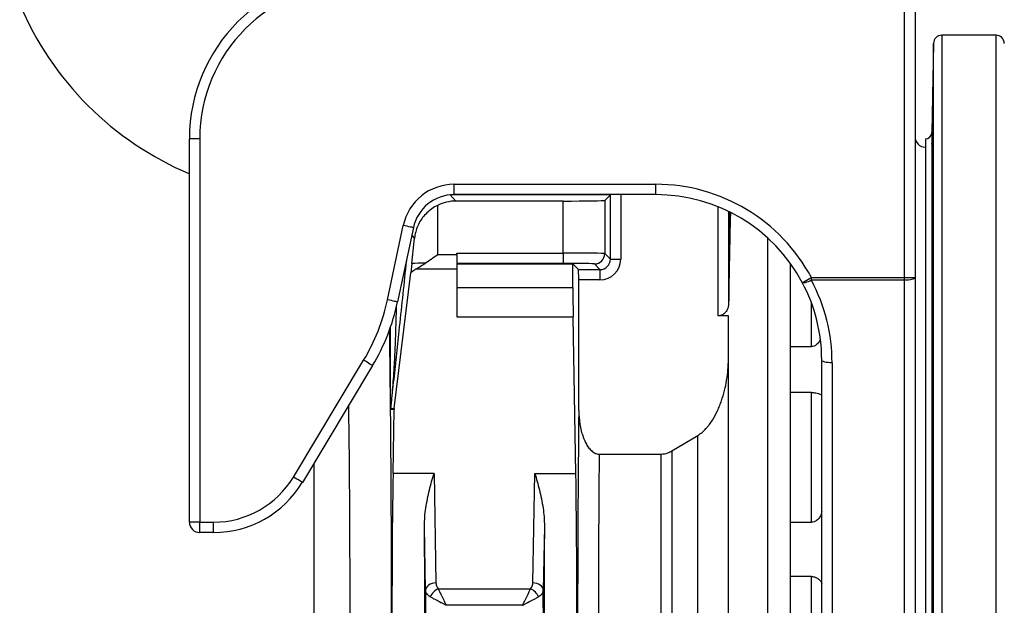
# Model space of a CAD drawing. Header units: millimetres. Extents: x 1112 to 5782, y 1046 to 5834.
# Tile 3 of 13: x 2158 to 3108, y 1786 to 2351. Entities that reach past the tile are written whole.
import ezdxf

# ---------------------------------------------------------------- set-up
doc = ezdxf.new("R2010")
doc.units = ezdxf.units.MM
doc.header["$LTSCALE"] = 2

msp = doc.modelspace()

# ---------------------------------------------------------------- linework, layer by layer
at = {"color": 7, "linetype": 'Continuous', "lineweight": 25}
for p, q in [((3011.95, 2102.22), (3011.95, 2386.1)), ((3021.95, 2386.1), (3021.95, 2102.22)), ((3039.81, 2328.24), (3038.31, 2242.39)), ((3100.09, 2336.1), (3047.81, 2336.1)), ((2331.95, 2236.1), (2321.95, 2236.1)), ((2321.95, 1866.28), (2321.95, 2236.1)), ((2331.95, 2236.1), (2331.95, 1866.28)), ((3031.91, 2236.1), (3031.91, 1256.1)), ((3038.26, 2231.22), (3038.31, 2231.14)), ((3038.31, 2231.14), (3038.31, 2163.39)), ((2577.35, 2182.28), (2577.35, 2192.28)), ((2577.35, 2192.28), (2771.95, 2192.28)), ((2771.95, 2182.28), (2771.95, 2192.28)), ((2771.95, 2182.28), (2577.35, 2182.28)), ((2682.64, 2176.1), (2579.06, 2176.1)), ((2682.64, 2125.93), (2682.64, 2176.1)), ((2728.06, 2182.22), (2722.63, 2176.79)), ((2722.63, 2176.79), (2722.63, 2125.42)), ((2728.06, 2182.22), (2728.13, 2182.28)), ((2728.06, 2119.99), (2728.06, 2182.22)), ((2561.26, 2171.92), (2561.26, 2124.39)), ((2842.12, 2166.07), (2842.12, 2076.99)), ((2513.02, 2080.8), (2528.27, 2152.54)), ((2538.05, 2150.46), (2522.8, 2078.72)), ((3038.31, 2153.99), (3038.31, 2028.82)), ((3038.31, 2153.99), (3038.35, 2152.9)), ((2879.95, 1749.18), (2879.95, 2140.32)), ((2561.26, 2124.39), (2579.95, 2124.39)), ((2579.95, 2125.93), (2682.64, 2125.93)), ((2579.95, 2124.39), (2579.95, 2125.93)), ((2579.95, 2124.39), (2579.95, 2110.25)), ((2682.64, 2125.93), (2682.64, 2115.93)), ((2722.63, 2125.42), (2728.06, 2119.99)), ((2728.06, 2119.99), (2738.06, 2119.99)), ((2536.58, 2115.95), (2535.63, 2106.97)), ((2579.95, 2110.25), (2540.25, 2110.25)), ((2682.64, 2115.93), (2579.95, 2115.93)), ((2579.95, 2115.41), (2691.95, 2115.41)), ((2579.95, 2110.25), (2579.95, 2064.39)), ((2691.95, 2115.41), (2697.36, 2109.99)), ((2691.95, 2092.67), (2691.95, 2115.41)), ((2697.36, 2109.99), (2718.06, 2109.99)), ((2718.06, 2109.99), (2712.64, 2115.42)), ((2718.06, 2109.99), (2718.06, 2099.99)), ((2901.95, 1605.25), (2901.95, 2115.54)), ((2901.95, 2035.65), (2901.95, 2115.54)), ((2519.56, 1975.95), (2535.63, 2106.97)), ((2697.53, 1973.99), (2697.53, 2099.99)), ((2718.06, 2099.99), (2697.53, 2099.99)), ((2921.97, 2099.63), (2921.97, 2102.22)), ((2921.97, 2102.22), (3011.95, 2102.22)), ((3011.95, 2099.63), (2921.97, 2099.63)), ((3011.95, 2099.63), (3011.95, 2102.22)), ((3011.95, 2102.22), (3021.95, 2102.22)), ((3011.95, 1599.87), (3011.95, 2099.63)), ((3021.95, 2102.22), (3021.95, 1602.46)), ((2579.95, 2092.67), (2691.95, 2092.67)), ((2579.95, 2064.39), (2692.15, 2064.39)), ((2694.79, 1913.36), (2692.15, 2064.39)), ((2841.95, 2065.35), (2832.12, 2065.35)), ((2841.95, 1749.18), (2841.95, 2065.35)), ((2901.95, 2035.65), (2921.95, 2035.65)), ((2422.37, 1909.84), (2490.06, 2022.5)), ((2498.63, 2017.35), (2430.94, 1904.69)), ((2931.95, 1647.2), (2931.95, 2022.63)), ((2941.95, 2020.04), (2941.95, 1599.87)), ((3038.31, 2014.76), (3038.31, 1851.2)), ((2921.95, 1991.31), (2901.95, 1991.31)), ((2901.95, 1866.14), (2901.95, 1991.31)), ((2921.95, 1866.14), (2921.95, 1991.31)), ((2516.08, 1976.05), (2516.1, 1976.13)), ((2516.1, 1976.13), (2519.56, 1975.95)), ((2516.05, 1975.09), (2516.03, 1975.09)), ((2519.48, 1974.91), (2516.05, 1975.09)), ((2518.41, 1913.36), (2519.48, 1974.91)), ((2787.32, 1935.06), (2812.3, 1949.94)), ((2812.3, 1307.72), (2812.3, 1949.94)), ((2717.22, 1931.91), (2776.97, 1931.91)), ((2776.97, 1315.8), (2776.97, 1931.91)), ((2787.32, 1935.06), (2787.32, 1314.44)), ((2557.97, 1913.36), (2518.41, 1913.36)), ((2557.97, 1913.36), (2559.82, 1807.57)), ((2653.38, 1807.57), (2655.23, 1913.36)), ((2655.23, 1913.36), (2694.79, 1913.36)), ((2331.95, 1866.28), (2321.95, 1866.28)), ((2331.95, 1866.28), (2345.37, 1866.28)), ((2331.95, 1856.28), (2331.95, 1866.28)), ((2345.37, 1856.28), (2345.37, 1866.28)), ((2549.82, 1800.5), (2548.74, 1862.48)), ((2664.46, 1862.48), (2663.38, 1800.5)), ((2901.95, 1866.14), (2921.95, 1866.14)), ((2345.37, 1856.28), (2331.95, 1856.28)), ((3038.31, 1834.62), (3038.31, 1657.59)), ((2921.95, 1813.85), (2901.95, 1813.85)), ((2901.95, 1678.36), (2901.95, 1813.85)), ((2921.95, 1678.36), (2921.95, 1813.85)), ((2562.06, 1802.03), (2651.14, 1802.03)), ((2643.41, 1786.04), (2569.79, 1786.04))]:
    msp.add_line(p, q, dxfattribs=at)
at = {"color": 8, "linetype": 'Continuous', "lineweight": 25}
for p, q in [((3039.81, 1746.1), (3039.81, 2328.24)), ((3047.81, 2336.1), (3047.81, 1746.1)), ((3100.09, 1746.1), (3100.09, 2336.1)), ((3038.31, 2242.39), (3038.31, 2234.43)), ((2573.66, 2182.11), (2579.06, 2176.1)), ((2728.06, 2182.22), (2575.06, 2182.22)), ((2738.06, 2182.28), (2738.06, 2119.99)), ((2832.12, 2065.35), (2832.12, 2170.53)), ((2843.35, 2143.49), (2843.35, 2165.47)), ((2539.19, 2140.41), (2536.54, 2143.35)), ((2921.95, 2035.65), (2921.95, 2078.04)), ((2441.95, 1923.02), (2441.95, 1315.8))]:
    msp.add_line(p, q, dxfattribs=at)
at = {"color": 7, "linetype": 'Continuous', "lineweight": 25, "flags": 128}
for points in [[(2538.05, 2150.46), (2537.89, 2150.49), (2537.35, 2150.6), (2536.46, 2150.79), (2535.25, 2151.05), (2533.76, 2151.37), (2532.05, 2151.73), (2530.2, 2152.13), (2528.27, 2152.54)], [(2913.15, 2097.52), (2913.3, 2097.6), (2913.8, 2097.87), (2914.61, 2098.3), (2915.71, 2098.88), (2917.05, 2099.6), (2918.58, 2100.41), (2920.24, 2101.3), (2921.97, 2102.22)], [(2921.97, 2099.63), (2920.36, 2098.87), (2918.81, 2098.22), (2917.36, 2097.71), (2916.06, 2097.34), (2914.96, 2097.13), (2914.09, 2097.09), (2913.48, 2097.22), (2913.15, 2097.52)], [(3021.95, 2102.22), (3021.76, 2101.72), (3021.19, 2101.23), (3020.26, 2100.78), (3019.02, 2100.39), (3017.5, 2100.07), (3015.78, 2099.83), (3013.9, 2099.68), (3011.95, 2099.63)], [(2522.8, 2078.72), (2522.64, 2078.75), (2522.11, 2078.86), (2521.21, 2079.05), (2520, 2079.31), (2518.51, 2079.63), (2516.8, 2079.99), (2514.95, 2080.39), (2513.02, 2080.8)], [(2498.63, 2017.35), (2498.49, 2017.43), (2498.02, 2017.71), (2497.23, 2018.18), (2496.17, 2018.82), (2494.86, 2019.61), (2493.37, 2020.5), (2491.75, 2021.48), (2490.06, 2022.5)], [(2941.95, 2020.04), (2940, 2020.09), (2938.12, 2020.23), (2936.39, 2020.47), (2934.88, 2020.8), (2933.63, 2021.19), (2932.71, 2021.64), (2932.14, 2022.12), (2931.95, 2022.63)], [(2430.94, 1904.69), (2430.8, 1904.77), (2430.33, 1905.06), (2429.54, 1905.53), (2428.48, 1906.17), (2427.17, 1906.95), (2425.68, 1907.85), (2424.06, 1908.82), (2422.37, 1909.84)], [(2559.82, 1807.57), (2557.88, 1807.42), (2556.02, 1807.01), (2554.3, 1806.35), (2552.79, 1805.47), (2551.54, 1804.4), (2550.61, 1803.19), (2550.03, 1801.87), (2549.82, 1800.5)], [(2663.38, 1800.5), (2663.17, 1801.87), (2662.59, 1803.19), (2661.65, 1804.4), (2660.41, 1805.47), (2658.9, 1806.35), (2657.18, 1807.01), (2655.32, 1807.42), (2653.38, 1807.57)]]:
    msp.add_lwpolyline(points, dxfattribs=at)
at = {"color": 7, "linetype": 'Continuous', "lineweight": 25}
for centre, radius, start, end in [((2481.95, 2236.1), 160, 90, 180), ((2481.95, 2236.1), 150, 90, 180), ((2441.95, 2486.1), 308, 202.92993, 247.06974), ((3047.81, 2328.1), 8, 90, 179), ((3100.09, 2328.1), 8, 1, 90), ((3031.91, 2242.5), 6.4, 270, 359), ((3031.95, 2238.1), 10, 180, 270), ((2577.35, 2142.1), 50.18, 90, 168), ((2577.35, 2142.1), 40.18, 90, 168), ((2712.63, 2125.42), 10, 270.02098, 359.97987), ((2327.34, 2120.26), 189.82, 329, 348), ((2327.34, 2120.26), 199.82, 329, 348), ((2517.28, 1984.27), 1.43, 102.07195, 157.89337), ((2525.77, 1975.06), 9.75, 174.18601, 179.78917), ((2526.16, 1975.08), 10.11, 174.02846, 179.96483), ((2345.37, 1956.1), 89.82, 270, 329), ((2345.37, 1956.1), 99.82, 270, 329), ((2331.95, 1866.28), 10, 180, 270), ((2568.52, 1787.82), 15.61, 114.44712, 155.552), ((2644.68, 1787.82), 15.61, 24.44977, 65.55111)]:
    msp.add_arc(centre, radius, start, end, dxfattribs=at)
for centre, major_axis, ratio, start_param, end_param in [((2771.95, 2022.25), (0, 170.03), 0.999848, 5.202055, 6.283185), ((2579.08, 2136.1), (-26.77, 29.73), 0.999724, 5.550284, 6.011648), ((2682.64, 2176.8), (40, 0), 0.017455, 4.712389, 6.265732), ((2771.95, 2022.25), (0, 160.03), 0.999829, 5.202055, 6.283185), ((2848.76, 1746.1), (0, 504), 0.017455, 0.588912, 0.662487), ((2561.26, 2355.97), (39.99, 380.63), 0.001824, 4.030291, 4.11053), ((2848.76, 1746.1), (0, 504), 0.017455, 0.662487, 0.854609), ((2682.64, 2125.41), (40, 0), 0.013091, 0.017453, 1.570796), ((2718.06, 2120), (7.08, -7.08), 0.999087, 5.497939, 7.068431), ((2718.06, 2120), (14.15, -14.15), 0.999695, 5.497939, 7.068431), ((2561.26, 2115.41), (40, 0), 0.017455, 1.872844, 2.235537), ((2682.64, 2115.41), (30, 0), 0.017455, 0.017453, 1.570796), ((2697.36, 2099.99), (0, 10), 0.017455, 4.712389, 6.265732), ((2771.95, 2020.04), (170, 0), 0.995496, 0, 0.489666), ((2692.65, 2092.67), (0, 40), 0.017455, 1.570796, 2.356194), ((2771.95, 2022.63), (160, 0), 0.995224, 0, 0.489666), ((2529.49, 1974.91), (7.37, 6.88), 0.982689, 2.277667, 2.38237), ((2508.85, 1746.1), (0, 472), 0.017455, 3.227182, 5.218907), ((2704.35, 1746.1), (0, 452), 0.017455, 1.042375, 3.052981), ((2724.35, 1746.1), (0, 432), 0.018263, 1.126185, 3.052981), ((2520.88, 1771.94), (0, 200), 0.017455, 0.785398, 1.832558), ((2692.32, 1771.94), (0, 200), 0.017455, 4.450628, 5.497787), ((2545.62, 1771.94), (0, 200), 0.017455, 4.450628, 5.182209), ((2667.58, 1771.94), (0, 200), 0.017455, 1.100977, 1.832558), ((2557.65, 1746.1), (0, 452), 0.017455, 1.450154, 3.052981), ((2655.55, 1746.1), (0, 452), 0.017455, 3.230204, 4.833031)]:
    msp.add_ellipse(centre, major_axis=major_axis, ratio=ratio, start_param=start_param, end_param=end_param, dxfattribs=at)
at = {"color": 8, "linetype": 'Continuous', "lineweight": 25}
for centre, major_axis, ratio, start_param, end_param in [((2508.85, 1746.1), (0, 472), 0.017455, 5.242623, 5.417266), ((2468.85, 1746.1), (0, 432), 0.019071, 3.230204, 5.282692)]:
    msp.add_ellipse(centre, major_axis=major_axis, ratio=ratio, start_param=start_param, end_param=end_param, dxfattribs=at)
at = {"color": 7, "linetype": 'Continuous', "lineweight": 25}
for points, knots in [([(3038.31, 2231.14), (3038.32, 2231.37), (3038.34, 2231.83), (3038.39, 2233.56), (3038.45, 2236.02), (3038.52, 2239.2), (3038.6, 2243), (3038.69, 2247.31), (3038.77, 2252.02), (3038.86, 2256.97), (3038.95, 2262.04), (3039.03, 2267.09), (3039.11, 2271.96), (3039.18, 2276.52), (3039.23, 2280.64), (3039.28, 2284.21), (3039.31, 2287.1), (3039.33, 2289.29), (3039.34, 2290.57), (3039.34, 2291.13), (3039.33, 2290.99), (3039.33, 2290.97)], [0, 0, 0, 0, 0.054841, 0.109681, 0.164942, 0.220202, 0.27547, 0.330737, 0.386012, 0.441287, 0.496566, 0.551845, 0.607122, 0.662399, 0.71767, 0.772941, 0.828205, 0.883468, 0.938726, 0.993983, 1, 1, 1, 1]), ([(3039.31, 2290.67), (3039.3, 2290.34), (3039.28, 2289.68), (3039.23, 2287.63), (3039.17, 2284.9), (3039.1, 2281.47), (3039.02, 2277.47), (3038.94, 2272.99), (3038.85, 2268.18), (3038.76, 2263.16), (3038.68, 2258.08), (3038.59, 2253.09), (3038.51, 2248.31), (3038.44, 2243.9), (3038.39, 2240.07), (3038.34, 2236.83), (3038.32, 2235.23), (3038.31, 2234.43)], [0, 0, 0, 0, 0.067208, 0.134419, 0.201631, 0.268849, 0.336068, 0.403296, 0.470523, 0.537759, 0.604994, 0.672232, 0.739469, 0.806702, 0.873935, 0.936968, 1, 1, 1, 1]), ([(3038.31, 2234.43), (3038.27, 2233.73), (3038.19, 2232.31), (3038.17, 2231.67), (3038.17, 2231.35)], [0, 0, 0, 0, 0.493103, 1, 1, 1, 1]), ([(3039.23, 2212.49), (3039.21, 2212.25), (3039.17, 2211.77), (3039.1, 2209.98), (3039.02, 2207.49), (3038.94, 2204.27), (3038.85, 2200.45), (3038.76, 2196.11), (3038.68, 2191.39), (3038.59, 2186.42), (3038.51, 2181.35), (3038.44, 2176.31), (3038.39, 2171.56), (3038.34, 2167.17), (3038.32, 2164.65), (3038.31, 2163.39)], [0, 0, 0, 0, 0.077649, 0.155306, 0.232963, 0.310631, 0.388299, 0.465976, 0.543652, 0.621331, 0.69901, 0.776684, 0.854358, 0.927179, 1, 1, 1, 1]), ([(3038.38, 2152.69), (3038.39, 2152.67), (3038.41, 2152.54), (3038.45, 2153.14), (3038.52, 2154.49), (3038.6, 2156.74), (3038.69, 2159.69), (3038.77, 2163.3), (3038.86, 2167.46), (3038.95, 2172.05), (3039.03, 2176.94), (3039.11, 2181.99), (3039.18, 2187.06), (3039.23, 2192), (3039.28, 2196.68), (3039.31, 2200.95), (3039.33, 2204.71), (3039.34, 2207.83), (3039.33, 2210.27), (3039.31, 2211.85), (3039.28, 2212.63), (3039.26, 2212.54), (3039.25, 2212.52)], [0, 0, 0, 0, 0.01, 0.063689, 0.117378, 0.171073, 0.224769, 0.278472, 0.332175, 0.385882, 0.439589, 0.493294, 0.546999, 0.600698, 0.654397, 0.708089, 0.761781, 0.815467, 0.869153, 0.922836, 0.97652, 1, 1, 1, 1]), ([(2561.26, 2171.92), (2559.41, 2170.9), (2555.73, 2168.85), (2550.95, 2164.8), (2546.86, 2160.19), (2543.54, 2155.03), (2541.06, 2149.38), (2539.7, 2144.41), (2539.31, 2141.37), (2539.19, 2140.41)], [0, 0, 0, 0, 0.154947, 0.310076, 0.464023, 0.618008, 0.773152, 0.928157, 1, 1, 1, 1]), ([(3038.31, 2163.39), (3038.27, 2162.19), (3038.2, 2159.75), (3038.13, 2156.36), (3038.25, 2154.87), (3038.31, 2153.99)], [0, 0, 0, 0, 0.286821, 0.581664, 1, 1, 1, 1]), ([(2549.36, 2116.07), (2551.3, 2117.41), (2555.22, 2120.12), (2559.23, 2122.95), (2561.24, 2124.38), (2561.26, 2124.39)], [0, 0, 0, 0, 0.494066, 0.99615, 1, 1, 1, 1]), ([(2540.25, 2110.25), (2538.81, 2109.3), (2537.2, 2108.25), (2535.77, 2107.09), (2535.63, 2106.97)], [0, 0, 0, 0, 0.900411, 1, 1, 1, 1]), ([(2540.25, 2110.25), (2541.72, 2111.16), (2544.68, 2113), (2547.79, 2115.04), (2549.36, 2116.07)], [0, 0, 0, 0, 0.496408, 1, 1, 1, 1]), ([(2842.12, 2076.99), (2842.05, 2076.02), (2841.9, 2074.09), (2840.79, 2071.07), (2838.98, 2068.37), (2836.52, 2066.44), (2834.2, 2065.49), (2832.75, 2065.39), (2832.12, 2065.35)], [0, 0, 0, 0, 0.192514, 0.384836, 0.615052, 0.781555, 0.906153, 1, 1, 1, 1]), ([(3039.1, 2067.75), (3039.07, 2067.6), (3039.02, 2067.31), (3038.94, 2065.79), (3038.85, 2063.55), (3038.76, 2060.55), (3038.68, 2056.92), (3038.59, 2052.73), (3038.51, 2048.13), (3038.44, 2043.22), (3038.39, 2038.28), (3038.34, 2033.41), (3038.32, 2030.35), (3038.31, 2028.82)], [0, 0, 0, 0, 0.0919354, 0.1838831, 0.2758312, 0.3677896, 0.4597481, 0.5517092, 0.6436703, 0.7356251, 0.8275801, 0.9137901, 1, 1, 1, 1]), ([(3038.53, 2007.83), (3038.56, 2007.87), (3038.6, 2007.96), (3038.69, 2009.12), (3038.77, 2011.07), (3038.86, 2013.8), (3038.95, 2017.21), (3039.03, 2021.19), (3039.11, 2025.66), (3039.18, 2030.46), (3039.23, 2035.48), (3039.28, 2040.56), (3039.31, 2045.55), (3039.33, 2050.34), (3039.34, 2054.75), (3039.33, 2058.7), (3039.31, 2062.04), (3039.28, 2064.71), (3039.23, 2066.57), (3039.17, 2067.64), (3039.13, 2067.68), (3039.11, 2067.7)], [0, 0, 0, 0, 0.046092, 0.099785, 0.153486, 0.207187, 0.260892, 0.314596, 0.368299, 0.422002, 0.4757, 0.529397, 0.583087, 0.636776, 0.69046, 0.744144, 0.797826, 0.851507, 0.905191, 0.958874, 1, 1, 1, 1]), ([(2930.62, 2042.89), (2930.36, 2042.19), (2929.61, 2040.24), (2927.49, 2037.86), (2924.86, 2036.13), (2923, 2035.67), (2922.08, 2035.65), (2921.95, 2035.65)], [0, 0, 0, 0, 0.189982, 0.534579, 0.771636, 0.966613, 1, 1, 1, 1]), ([(2812.3, 1949.94), (2813.82, 1950.82), (2815.22, 1951.83), (2817.85, 1954.03), (2819.09, 1955.22), (2820.84, 1957.12), (2821.4, 1957.77), (2822.51, 1959.1), (2823.05, 1959.79), (2824.61, 1961.87), (2825.58, 1963.29), (2828.32, 1967.66), (2829.94, 1970.69), (2832.11, 1975.36), (2832.79, 1976.95), (2834.07, 1980.15), (2834.68, 1981.77), (2836.37, 1986.65), (2837.34, 1989.94), (2839, 1996.55), (2839.69, 1999.89), (2840.8, 2006.6), (2841.23, 2009.98), (2841.8, 2016.79), (2841.95, 2020.22), (2841.95, 2023.68)], [0, 0, 0, 0, 0.0625, 0.0625, 0.125, 0.125, 0.15625, 0.15625, 0.1875, 0.1875, 0.25, 0.25, 0.375, 0.375, 0.4375, 0.4375, 0.5, 0.5, 0.625, 0.625, 0.75, 0.75, 0.875, 0.875, 1, 1, 1, 1]), ([(3038.31, 2028.82), (3038.27, 2027.28), (3038.2, 2024.16), (3038.13, 2019.25), (3038.25, 2016.42), (3038.31, 2014.76)], [0, 0, 0, 0, 0.286821, 0.581664, 1, 1, 1, 1]), ([(3038.31, 2014.76), (3038.32, 2013.75), (3038.34, 2011.72), (3038.39, 2009.59), (3038.45, 2008.16), (3038.5, 2007.91), (3038.52, 2007.79)], [0, 0, 0, 0, 0.249045, 0.498091, 0.749046, 1, 1, 1, 1]), ([(2516.98, 1985.67), (2516.92, 1985.01), (2516.67, 1982.39), (2516.38, 1979.26), (2516.14, 1976.76), (2516.08, 1976.14), (2516.07, 1976.03), (2516.07, 1976.03), (2516.07, 1976.02), (2516.07, 1976.02), (2516.07, 1976.03), (2516.08, 1976.03), (2516.08, 1976.04), (2516.08, 1976.05), (2516.08, 1976.05)], [0, 0, 0, 0, 0.20538, 0.811841, 0.957196, 0.994214, 0.995847, 0.996349, 0.996734, 0.997121, 0.997579, 0.998362, 0.999991, 1, 1, 1, 1]), ([(2921.95, 1991.31), (2922.61, 1991.29), (2924.12, 1991.25), (2926.61, 1990.86), (2929.25, 1990.19), (2931.45, 1989.44), (2931.78, 1989.3), (2931.95, 1989.22)], [0, 0, 0, 0, 0.110941, 0.252177, 0.460632, 0.732544, 1, 1, 1, 1]), ([(2516.03, 1975.09), (2516.02, 1975.09), (2516.01, 1975.1), (2516, 1975.29), (2515.98, 1975.94), (2515.96, 1977.89), (2515.96, 1980.97), (2515.96, 1983.53), (2515.95, 1984.81)], [0, 0, 0, 0, 0.030267, 0.060385, 0.116385, 0.287851, 0.643398, 1, 1, 1, 1]), ([(2697.53, 1973.99), (2697.73, 1969.61), (2698.12, 1960.87), (2701, 1949.96), (2704.38, 1942.34), (2707.34, 1937.72), (2710.24, 1934.63), (2713.58, 1932.38), (2716, 1932.07), (2717.22, 1931.91)], [0, 0, 0, 0, 0.263198, 0.525945, 0.672711, 0.763993, 0.85482, 0.926939, 1, 1, 1, 1]), ([(2776.97, 1931.91), (2779.21, 1932.15), (2782.88, 1932.55), (2786.08, 1934.35), (2787.32, 1935.06)], [0, 0, 0, 0, 0.61033, 1, 1, 1, 1]), ([(2548.74, 1862.48), (2548.8, 1865.44), (2548.93, 1871.37), (2550.03, 1880.13), (2551.57, 1888.81), (2554.17, 1900.21), (2556.43, 1908.23), (2557.96, 1913.33), (2557.97, 1913.36)], [0, 0, 0, 0, 0.156712, 0.314578, 0.484302, 0.654051, 0.998019, 1, 1, 1, 1]), ([(2655.23, 1913.36), (2655.24, 1913.33), (2656.73, 1908.29), (2659.01, 1900.31), (2661.61, 1888.92), (2663.16, 1880.19), (2664.27, 1871.39), (2664.4, 1865.46), (2664.46, 1862.48)], [0, 0, 0, 0, 0.00198, 0.341527, 0.513489, 0.685423, 0.842224, 1, 1, 1, 1]), ([(2931.95, 1876.64), (2931.85, 1875.77), (2931.64, 1873.78), (2929.96, 1870.69), (2927.52, 1868.1), (2924.86, 1866.58), (2923, 1866.16), (2922.08, 1866.14), (2921.95, 1866.14)], [0, 0, 0, 0, 0.200262, 0.453768, 0.686146, 0.846003, 0.977486, 1, 1, 1, 1]), ([(3038.85, 1878.18), (3038.82, 1877.84), (3038.76, 1877.16), (3038.68, 1875.11), (3038.59, 1872.36), (3038.51, 1868.92), (3038.44, 1864.9), (3038.39, 1860.51), (3038.34, 1855.91), (3038.32, 1852.77), (3038.31, 1851.2)], [0, 0, 0, 0, 0.126985, 0.25397, 0.380959, 0.507947, 0.634927, 0.761907, 0.880954, 1, 1, 1, 1]), ([(3038.73, 1818.63), (3038.74, 1818.62), (3038.79, 1818.57), (3038.86, 1819.41), (3038.95, 1821.09), (3039.03, 1823.57), (3039.11, 1826.77), (3039.18, 1830.58), (3039.23, 1834.9), (3039.28, 1839.61), (3039.31, 1844.57), (3039.33, 1849.64), (3039.34, 1854.68), (3039.33, 1859.55), (3039.31, 1864.1), (3039.28, 1868.21), (3039.23, 1871.76), (3039.17, 1874.66), (3039.1, 1876.82), (3039.02, 1878.1), (3038.96, 1878.64), (3038.93, 1878.5), (3038.93, 1878.49)], [0, 0, 0, 0, 0.0284726, 0.0821756, 0.1358823, 0.1895895, 0.2432939, 0.2969994, 0.3506982, 0.4043975, 0.4580892, 0.5117807, 0.5654665, 0.6191522, 0.6728361, 0.7265194, 0.7802051, 0.8338902, 0.8875819, 0.9412738, 0.9949724, 1, 1, 1, 1]), ([(3038.31, 1851.2), (3038.27, 1849.57), (3038.2, 1846.25), (3038.13, 1840.55), (3038.25, 1836.81), (3038.31, 1834.62)], [0, 0, 0, 0, 0.286821, 0.581666, 1, 1, 1, 1]), ([(3038.31, 1834.62), (3038.32, 1833.17), (3038.34, 1830.28), (3038.39, 1826.55), (3038.45, 1823.4), (3038.52, 1820.97), (3038.6, 1819.27), (3038.66, 1818.84), (3038.69, 1818.62)], [0, 0, 0, 0, 0.165813, 0.331627, 0.49871, 0.665794, 0.832897, 1, 1, 1, 1]), ([(2559.82, 1807.57), (2559.97, 1806.37), (2560.22, 1804.4), (2561.54, 1802.69), (2562.06, 1802.03)], [0, 0, 0, 0, 0.615251, 1, 1, 1, 1]), ([(2651.14, 1802.03), (2651.91, 1803.11), (2653.16, 1804.88), (2653.32, 1806.83), (2653.38, 1807.57)], [0, 0, 0, 0, 0.61813, 1, 1, 1, 1]), ([(2921.95, 1813.85), (2922.61, 1813.81), (2924.12, 1813.72), (2926.61, 1812.88), (2929.25, 1811.28), (2931.45, 1809.07), (2931.78, 1807.71), (2931.95, 1807.03)], [0, 0, 0, 0, 0.11094, 0.252177, 0.460632, 0.732545, 1, 1, 1, 1]), ([(2554.31, 1794.28), (2552.99, 1795.26), (2550.46, 1797.16), (2550.03, 1799.41), (2549.82, 1800.5)], [0, 0, 0, 0, 0.5175043, 1, 1, 1, 1]), ([(2562.06, 1802.03), (2562.47, 1801.12), (2563.3, 1799.3), (2565.05, 1795.6), (2566.81, 1791.98), (2568.28, 1789.03), (2568.99, 1787.62), (2569.36, 1786.88), (2569.56, 1786.49), (2569.67, 1786.28), (2569.72, 1786.17), (2569.76, 1786.11), (2569.77, 1786.07), (2569.78, 1786.05), (2569.79, 1786.04)], [0, 0, 0, 0, 0.200955, 0.402029, 0.709459, 0.847404, 0.918549, 0.956333, 0.97656, 0.987416, 0.993244, 0.996375, 0.997903, 1, 1, 1, 1]), ([(2643.41, 1786.04), (2643.41, 1786.05), (2643.43, 1786.07), (2643.44, 1786.11), (2643.47, 1786.17), (2643.53, 1786.28), (2643.64, 1786.49), (2643.84, 1786.88), (2644.21, 1787.62), (2644.92, 1789.03), (2646.39, 1791.98), (2648.15, 1795.6), (2649.9, 1799.3), (2650.73, 1801.12), (2651.14, 1802.03)], [0, 0, 0, 0, 0.002097, 0.003631, 0.006756, 0.012589, 0.02344, 0.043667, 0.081457, 0.152595, 0.290545, 0.597968, 0.799046, 1, 1, 1, 1]), ([(2663.38, 1800.5), (2663.12, 1799.27), (2662.64, 1797.01), (2660.06, 1795.13), (2658.89, 1794.28)], [0, 0, 0, 0, 0.545959, 1, 1, 1, 1]), ([(2569.79, 1786.04), (2569.78, 1786.04), (2569.76, 1786.05), (2569.72, 1786.07), (2569.65, 1786.1), (2569.53, 1786.16), (2569.31, 1786.27), (2568.89, 1786.47), (2568.12, 1786.85), (2566.66, 1787.56), (2563.7, 1789.05), (2560.19, 1790.89), (2556.74, 1792.81), (2555.12, 1793.79), (2554.31, 1794.28)], [0, 0, 0, 0, 0.0021051, 0.0038689, 0.007173, 0.0133008, 0.0246638, 0.0457532, 0.0849683, 0.1584356, 0.299769, 0.605354, 0.8027263, 1, 1, 1, 1]), ([(2658.89, 1794.28), (2658.08, 1793.79), (2656.46, 1792.81), (2653.01, 1790.89), (2649.5, 1789.05), (2646.54, 1787.56), (2645.08, 1786.85), (2644.31, 1786.47), (2643.89, 1786.27), (2643.67, 1786.16), (2643.55, 1786.1), (2643.48, 1786.07), (2643.44, 1786.05), (2643.42, 1786.04), (2643.41, 1786.04)], [0, 0, 0, 0, 0.197272, 0.394652, 0.700234, 0.841566, 0.915021, 0.954247, 0.975336, 0.986699, 0.992827, 0.996131, 0.997895, 1, 1, 1, 1])]:
    msp.add_open_spline(points, degree=3, knots=knots, dxfattribs=at)
at = {"color": 8, "linetype": 'Continuous', "lineweight": 25}
for points, knots in [([(2531.26, 2118.49), (2531.11, 2117.08), (2529.84, 2105.06), (2527.42, 2082.51), (2524.27, 2053.09), (2521.37, 2025.93), (2518.71, 2001), (2516.95, 1984.36), (2516.08, 1976.05)], [0, 0, 0, 0, 0.029625, 0.252346, 0.475534, 0.650774, 0.825601, 1, 1, 1, 1]), ([(2521.44, 2073.79), (2521.31, 2067.92), (2521.07, 2057.39), (2520.66, 2044.54), (2520.21, 2032.89), (2519.66, 2021.24), (2518.86, 2008.32), (2517.95, 1996.47), (2517.3, 1989.27), (2516.98, 1985.67)], [0, 0, 0, 0, 0.199394, 0.357943, 0.437218, 0.595769, 0.754322, 0.877152, 1, 1, 1, 1]), ([(2515.95, 1984.81), (2515.94, 1988.48), (2515.92, 1995.82), (2515.91, 2006.94), (2515.9, 2018.06), (2515.89, 2032.9), (2515.88, 2045), (2515.88, 2053.38), (2515.88, 2054.34)], [0, 0, 0, 0, 0.159976, 0.319766, 0.479526, 0.639277, 0.958781, 1, 1, 1, 1])]:
    msp.add_open_spline(points, degree=3, knots=knots, dxfattribs=at)

doc.saveas('drawing.dxf')
